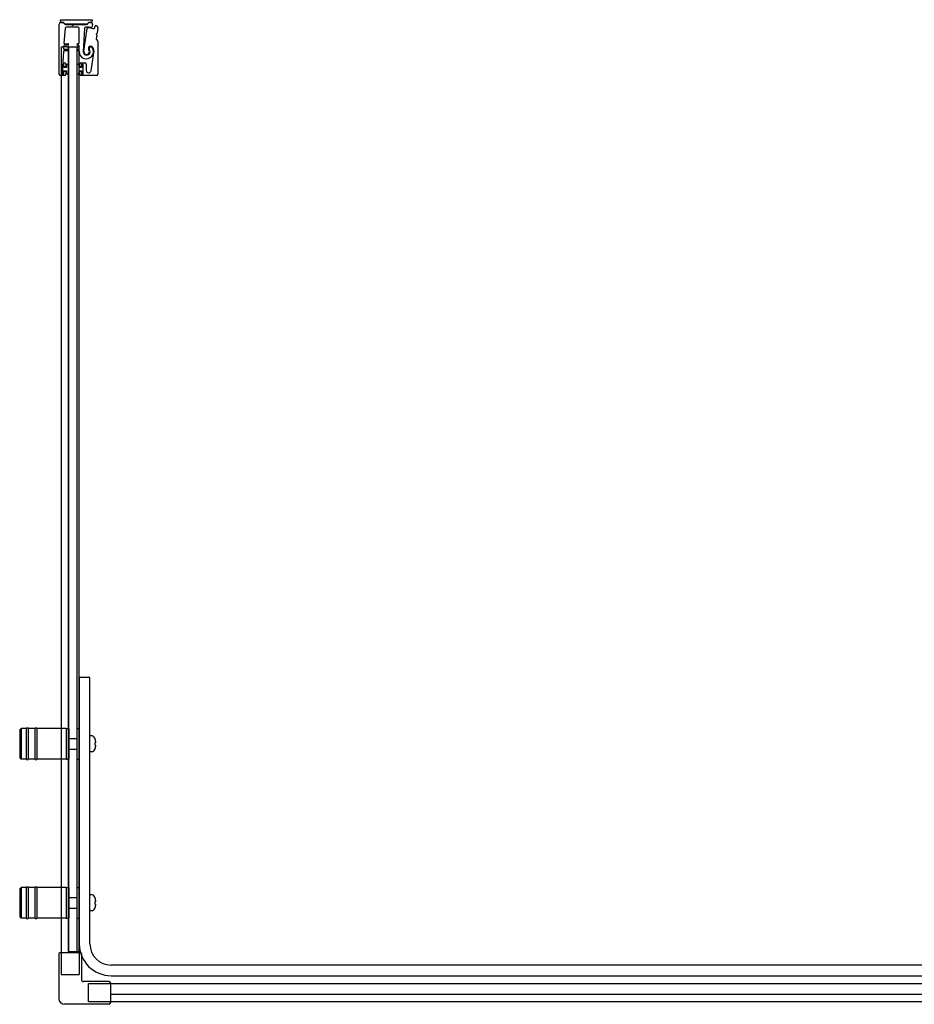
# Model space of a CAD drawing. Header units: millimetres. Extents: x 3862.42 to 3864.1, y 4520.13 to 4520.87.
# Tile 1 of 2: x 3862.42 to 3863.1, y 4520.13 to 4520.87. Entities that reach past the tile are written whole.
import ezdxf

# ---------------------------------------------------------------- set-up
doc = ezdxf.new("R2010")
doc.units = ezdxf.units.MM
doc.layers.add('SANINDUSA', color=3, linetype='Continuous')

msp = doc.modelspace()

# ---------------------------------------------------------------- linework, layer by layer
at = {"layer": 'SANINDUSA'}
for p, q in [((3862.45113, 4520.83012), (3862.45113, 4520.86787)), ((3862.45212, 4520.87119), (3862.47605, 4520.87119)), ((3862.45212, 4520.87019), (3862.45212, 4520.87119)), ((3862.45238, 4520.86912), (3862.45384, 4520.86912)), ((3862.45385, 4520.86919), (3862.45312, 4520.86919)), ((3862.45454, 4520.86882), (3862.45545, 4520.86792)), ((3862.45557, 4520.86469), (3862.45478, 4520.85359)), ((3862.45571, 4520.86791), (3862.45479, 4520.86881)), ((3862.45615, 4520.86762), (3862.46036, 4520.86762)), ((3862.47175, 4520.86772), (3862.45616, 4520.86772)), ((3862.46526, 4520.86562), (3862.45657, 4520.86562)), ((3862.46054, 4520.86755), (3862.46102, 4520.86707)), ((3862.46173, 4520.86707), (3862.46221, 4520.86755)), ((3862.46239, 4520.86762), (3862.47174, 4520.86762)), ((3862.46626, 4520.85356), (3862.46626, 4520.86462)), ((3862.47022, 4520.86459), (3862.46931, 4520.8472)), ((3862.46983, 4520.84737), (3862.47236, 4520.8646)), ((3862.47311, 4520.8688), (3862.4722, 4520.86791)), ((3862.47245, 4520.86792), (3862.47336, 4520.86883)), ((3862.47505, 4520.86919), (3862.47407, 4520.86919)), ((3862.47407, 4520.86912), (3862.47407, 4520.86912)), ((3862.47407, 4520.86912), (3862.47507, 4520.86912)), ((3862.47629, 4520.86761), (3862.47587, 4520.86563)), ((3862.47605, 4520.87119), (3862.47605, 4520.87019)), ((3862.47795, 4520.86507), (3862.47833, 4520.86631)), ((3862.48033, 4520.86529), (3862.47972, 4520.86098)), ((3862.47951, 4520.85949), (3862.47911, 4520.85664)), ((3862.47918, 4520.86008), (3862.47946, 4520.85972)), ((3862.47961, 4520.86078), (3862.47924, 4520.8605)), ((3862.4526, 4520.85058), (3862.4526, 4520.16697)), ((3862.4526, 4520.85058), (3862.4536, 4520.85058)), ((3862.4568, 4520.85058), (3862.4536, 4520.85058)), ((3862.45463, 4520.85139), (3862.45449, 4520.84939)), ((3862.45768, 4520.85186), (3862.45513, 4520.85186)), ((3862.45528, 4520.85306), (3862.45768, 4520.85306)), ((3862.4568, 4520.85058), (3862.45779, 4520.85058)), ((3862.45809, 4520.85058), (3862.45779, 4520.85058)), ((3862.45809, 4520.85058), (3862.46465, 4520.85058)), ((3862.45809, 4520.16758), (3862.45809, 4520.85058)), ((3862.45837, 4520.16758), (3862.45837, 4520.85058)), ((3862.45837, 4520.85058), (3862.46437, 4520.85058)), ((3862.46437, 4520.85058), (3862.46437, 4520.16758)), ((3862.46499, 4520.85058), (3862.46465, 4520.85058)), ((3862.46465, 4520.16758), (3862.46465, 4520.85058)), ((3862.46499, 4520.85058), (3862.46549, 4520.85058)), ((3862.46508, 4520.85306), (3862.46576, 4520.85306)), ((3862.46576, 4520.85186), (3862.46508, 4520.85186)), ((3862.46585, 4520.85058), (3862.46549, 4520.85058)), ((3862.46585, 4520.85058), (3862.46615, 4520.85058)), ((3862.46615, 4520.16697), (3862.46615, 4520.85058)), ((3862.46626, 4520.84936), (3862.46626, 4520.85136)), ((3862.47926, 4520.85622), (3862.48016, 4520.85531)), ((3862.48045, 4520.85461), (3862.48045, 4520.83012)), ((3862.45433, 4520.84719), (3862.4538, 4520.83969)), ((3862.45768, 4520.84766), (3862.45483, 4520.84766)), ((3862.45499, 4520.84886), (3862.45768, 4520.84886)), ((3862.46508, 4520.84886), (3862.46576, 4520.84886)), ((3862.46576, 4520.84766), (3862.46508, 4520.84766)), ((3862.47526, 4520.83266), (3862.47739, 4520.84612)), ((3862.45343, 4520.83732), (3862.45343, 4520.83042)), ((3862.45458, 4520.83737), (3862.45358, 4520.83737)), ((3862.45358, 4520.83737), (3862.45358, 4520.83037)), ((3862.45443, 4520.83762), (3862.45373, 4520.83762)), ((3862.45458, 4520.83512), (3862.45458, 4520.83737)), ((3862.45658, 4520.83512), (3862.45458, 4520.83512)), ((3862.45473, 4520.83582), (3862.45473, 4520.83732)), ((3862.4548, 4520.83862), (3862.45513, 4520.83862)), ((3862.45583, 4520.83552), (3862.45503, 4520.83552)), ((3862.45613, 4520.83762), (3862.45613, 4520.83582)), ((3862.45838, 4520.83737), (3862.45658, 4520.83737)), ((3862.45658, 4520.83737), (3862.45658, 4520.83512)), ((3862.45838, 4520.83037), (3862.45838, 4520.83737)), ((3862.46438, 4520.83737), (3862.46438, 4520.83037)), ((3862.46618, 4520.83737), (3862.46438, 4520.83737)), ((3862.46618, 4520.83512), (3862.46618, 4520.83737)), ((3862.46818, 4520.83512), (3862.46618, 4520.83512)), ((3862.46663, 4520.83582), (3862.46663, 4520.83762)), ((3862.46773, 4520.83552), (3862.46693, 4520.83552)), ((3862.46763, 4520.83862), (3862.47063, 4520.83862)), ((3862.46803, 4520.83732), (3862.46803, 4520.83582)), ((3862.46918, 4520.83737), (3862.46818, 4520.83737)), ((3862.46818, 4520.83737), (3862.46818, 4520.83512)), ((3862.46903, 4520.83762), (3862.46833, 4520.83762)), ((3862.46918, 4520.83037), (3862.46918, 4520.83737)), ((3862.46933, 4520.83042), (3862.46933, 4520.83732)), ((3862.47163, 4520.83762), (3862.47163, 4520.83295)), ((3862.45513, 4520.82912), (3862.45213, 4520.82912)), ((3862.45358, 4520.83037), (3862.45458, 4520.83037)), ((3862.45373, 4520.83012), (3862.45443, 4520.83012)), ((3862.45458, 4520.83262), (3862.45658, 4520.83262)), ((3862.45458, 4520.83037), (3862.45458, 4520.83262)), ((3862.45473, 4520.83042), (3862.45473, 4520.83192)), ((3862.45503, 4520.83222), (3862.45583, 4520.83222)), ((3862.45613, 4520.83192), (3862.45613, 4520.83012)), ((3862.45658, 4520.83262), (3862.45658, 4520.83037)), ((3862.45658, 4520.83037), (3862.45838, 4520.83037)), ((3862.46438, 4520.83037), (3862.46618, 4520.83037)), ((3862.46618, 4520.83037), (3862.46618, 4520.83262)), ((3862.46618, 4520.83262), (3862.46818, 4520.83262)), ((3862.46663, 4520.83012), (3862.46663, 4520.83192)), ((3862.46693, 4520.83222), (3862.46773, 4520.83222)), ((3862.47945, 4520.82912), (3862.46763, 4520.82912)), ((3862.46803, 4520.83192), (3862.46803, 4520.83042)), ((3862.46818, 4520.83262), (3862.46818, 4520.83037)), ((3862.46818, 4520.83037), (3862.46918, 4520.83037)), ((3862.46833, 4520.83012), (3862.46903, 4520.83012)), ((3862.46637, 4520.37458), (3862.46637, 4520.17358)), ((3862.47437, 4520.37458), (3862.46637, 4520.37458)), ((3862.47437, 4520.17358), (3862.47437, 4520.37458)), ((3862.42137, 4520.33508), (3862.42237, 4520.33608)), ((3862.42137, 4520.33508), (3862.42137, 4520.31408)), ((3862.42237, 4520.33608), (3862.42237, 4520.31308)), ((3862.42637, 4520.33608), (3862.42237, 4520.33608)), ((3862.42637, 4520.33608), (3862.42637, 4520.31308)), ((3862.42787, 4520.33608), (3862.42787, 4520.31308)), ((3862.43287, 4520.33608), (3862.42787, 4520.33608)), ((3862.43287, 4520.33608), (3862.43287, 4520.31308)), ((3862.43437, 4520.33608), (3862.43437, 4520.31308)), ((3862.45637, 4520.33608), (3862.43437, 4520.33608)), ((3862.45637, 4520.33608), (3862.45637, 4520.31308)), ((3862.45637, 4520.33608), (3862.45637, 4520.31308)), ((3862.45637, 4520.33608), (3862.45837, 4520.33608)), ((3862.45837, 4520.33608), (3862.45837, 4520.31308)), ((3862.46437, 4520.33608), (3862.46437, 4520.31308)), ((3862.46437, 4520.33608), (3862.46637, 4520.33608)), ((3862.476, 4520.33053), (3862.47437, 4520.33058)), ((3862.45867, 4520.32858), (3862.46437, 4520.32858)), ((3862.47836, 4520.32803), (3862.47832, 4520.328)), ((3862.47887, 4520.32558), (3862.47832, 4520.32558)), ((3862.47832, 4520.32358), (3862.47887, 4520.32358)), ((3862.45867, 4520.32058), (3862.46437, 4520.32058)), ((3862.476, 4520.31864), (3862.47437, 4520.31858)), ((3862.47832, 4520.32117), (3862.47836, 4520.32113)), ((3862.42137, 4520.31408), (3862.42237, 4520.31308)), ((3862.42637, 4520.31308), (3862.42237, 4520.31308)), ((3862.43287, 4520.31308), (3862.42787, 4520.31308)), ((3862.45637, 4520.31308), (3862.43437, 4520.31308)), ((3862.45637, 4520.31308), (3862.45837, 4520.31308)), ((3862.46437, 4520.31308), (3862.46637, 4520.31308)), ((3862.42137, 4520.21508), (3862.42237, 4520.21608)), ((3862.42137, 4520.21508), (3862.42137, 4520.19408)), ((3862.42237, 4520.21608), (3862.42237, 4520.19308)), ((3862.42637, 4520.21608), (3862.42237, 4520.21608)), ((3862.42637, 4520.21608), (3862.42637, 4520.19308)), ((3862.42787, 4520.21608), (3862.42787, 4520.19308)), ((3862.43287, 4520.21608), (3862.42787, 4520.21608)), ((3862.43287, 4520.21608), (3862.43287, 4520.19308)), ((3862.43437, 4520.21608), (3862.43437, 4520.19308)), ((3862.45637, 4520.21608), (3862.43437, 4520.21608)), ((3862.45637, 4520.21608), (3862.45637, 4520.19308)), ((3862.45637, 4520.21608), (3862.45637, 4520.19308)), ((3862.45637, 4520.21608), (3862.45837, 4520.21608)), ((3862.45837, 4520.21608), (3862.45837, 4520.19308)), ((3862.46437, 4520.21608), (3862.46437, 4520.19308)), ((3862.46437, 4520.21608), (3862.46637, 4520.21608)), ((3862.476, 4520.21053), (3862.47437, 4520.21058)), ((3862.45867, 4520.20858), (3862.46437, 4520.20858)), ((3862.47836, 4520.20803), (3862.47832, 4520.208)), ((3862.47887, 4520.20558), (3862.47832, 4520.20558)), ((3862.47832, 4520.20358), (3862.47887, 4520.20358)), ((3862.45867, 4520.20058), (3862.46437, 4520.20058)), ((3862.476, 4520.19864), (3862.47437, 4520.19858)), ((3862.47832, 4520.20117), (3862.47836, 4520.20113)), ((3862.42137, 4520.19408), (3862.42237, 4520.19308)), ((3862.42637, 4520.19308), (3862.42237, 4520.19308)), ((3862.43287, 4520.19308), (3862.42787, 4520.19308)), ((3862.45637, 4520.19308), (3862.43437, 4520.19308)), ((3862.45637, 4520.19308), (3862.45837, 4520.19308)), ((3862.46437, 4520.19308), (3862.46637, 4520.19308)), ((3862.4508, 4520.16597), (3862.4508, 4520.13247)), ((3862.4518, 4520.16697), (3862.46695, 4520.16697)), ((3862.46615, 4520.16758), (3862.45809, 4520.16758)), ((3862.45811, 4520.16697), (3862.45811, 4520.16758)), ((3862.46437, 4520.16758), (3862.45837, 4520.16758)), ((3862.46795, 4520.16597), (3862.46795, 4520.14662)), ((3864.05934, 4520.15758), (3862.49037, 4520.15758)), ((3862.4888, 4520.14512), (3862.46945, 4520.14512)), ((3862.4898, 4520.14412), (3862.4898, 4520.12897)), ((3862.49037, 4520.14958), (3864.05934, 4520.14958)), ((3863.18325, 4520.14333), (3862.4898, 4520.14333)), ((3863.18325, 4520.13529), (3862.4898, 4520.13529)), ((3864.10311, 4520.12978), (3862.4898, 4520.12978)), ((3862.4888, 4520.12797), (3862.4553, 4520.12797))]:
    msp.add_line(p, q, dxfattribs=at)
at = {"layer": 'SANINDUSA', "ltscale": 10}
for p, q in [((3862.4526, 4520.16697), (3862.4526, 4520.15058)), ((3862.46615, 4520.16697), (3862.46615, 4520.15058)), ((3862.4526, 4520.15058), (3862.46615, 4520.15058)), ((3862.4898, 4520.14333), (3862.47341, 4520.14333)), ((3862.47341, 4520.12978), (3862.47341, 4520.14333)), ((3862.4898, 4520.12978), (3862.47341, 4520.12978))]:
    msp.add_line(p, q, dxfattribs=at)
at = {"layer": 'SANINDUSA'}
for centre, radius, start, end in [((3862.45238, 4520.86787), 0.00125, 90, 180), ((3862.45312, 4520.87019), 0.001, 180, 270), ((3862.45383, 4520.86812), 0.001, 44.9107, 89.4659), ((3862.45385, 4520.86784), 0.00135, 45.4448, 90), ((3862.45615, 4520.86862), 0.001, 224.9107, 270), ((3862.45657, 4520.86462), 0.001, 90, 175.94302), ((3862.45616, 4520.86837), 0.00065, 225.4448, 270), ((3862.46036, 4520.86737), 0.00025, 45, 90), ((3862.46138, 4520.86742), 0.0005, 225, 315), ((3862.46239, 4520.86737), 0.00025, 90, 135), ((3862.46526, 4520.86462), 0.001, 0, 90), ((3862.47122, 4520.86454), 0.001, 92.24985, 177), ((3862.47191, 4520.84707), 0.01849, 79.46815, 92.24985), ((3862.47174, 4520.86862), 0.001, 270, 315), ((3862.47175, 4520.86837), 0.00065, 270, 314.38239), ((3862.47286, 4520.86453), 0.0005, 86.87429, 171.62444), ((3862.47191, 4520.84707), 0.01799, 74.46815, 86.87429), ((3862.47407, 4520.86784), 0.00135, 90, 135), ((3862.47407, 4520.86812), 0.001, 90, 135), ((3862.47505, 4520.87019), 0.001, 270, 0), ((3862.47507, 4520.86787), 0.00125, 347.95912, 90), ((3862.47538, 4520.86573), 0.0005, 259.46815, 347.95912), ((3862.47699, 4520.86536), 0.001, 254.46815, 342.95912), ((3862.47881, 4520.86617), 0.0005, 70.1363, 162.95912), ((3862.47191, 4520.84707), 0.02081, 67.95837, 70.1363), ((3862.47934, 4520.86543), 0.001, 352, 67.95837), ((3862.47942, 4520.86026), 0.0003, 127, 217), ((3862.47922, 4520.85954), 0.0003, 352, 37), ((3862.47943, 4520.86102), 0.0003, 307, 352), ((3862.45513, 4520.85136), 0.0005, 90, 175.94302), ((3862.45528, 4520.85356), 0.0005, 175.94302, 270), ((3862.45768, 4520.85246), 0.0006, 270, 90), ((3862.46508, 4520.85246), 0.0006, 90, 270), ((3862.46576, 4520.85356), 0.0005, 270, 0), ((3862.46576, 4520.85136), 0.0005, 0, 90), ((3862.47163, 4520.84699), 0.00537, 178.37906, 34.62628), ((3862.47496, 4520.84944), 0.00177, 34.46929, 217.81512), ((3862.47502, 4520.84933), 0.00125, 34.62628, 216.02172), ((3862.47149, 4520.84705), 0.00598, 351.00614, 34.46929), ((3862.47961, 4520.85657), 0.0005, 172, 225), ((3862.47945, 4520.85461), 0.001, 0, 45), ((3862.45483, 4520.84716), 0.0005, 90, 175.94302), ((3862.45499, 4520.84936), 0.0005, 175.94302, 270), ((3862.45768, 4520.84826), 0.0006, 270, 90), ((3862.46508, 4520.84826), 0.0006, 90, 270), ((3862.46576, 4520.84936), 0.0005, 270, 0), ((3862.46576, 4520.84716), 0.0005, 358.37906, 90), ((3862.47191, 4520.84707), 0.0026, 177, 36.02172), ((3862.47191, 4520.84707), 0.0021, 171.62444, 37.81512), ((3862.45373, 4520.83732), 0.0003, 90, 180), ((3862.4548, 4520.83962), 0.001, 175.94302, 270), ((3862.45443, 4520.83732), 0.0003, 0, 90), ((3862.45503, 4520.83582), 0.0003, 180, 270), ((3862.45513, 4520.83762), 0.001, 0, 90), ((3862.45583, 4520.83582), 0.0003, 270, 0), ((3862.46763, 4520.83762), 0.001, 90, 180), ((3862.46693, 4520.83582), 0.0003, 180, 270), ((3862.46773, 4520.83582), 0.0003, 270, 0), ((3862.46833, 4520.83732), 0.0003, 90, 180), ((3862.46903, 4520.83732), 0.0003, 0, 90), ((3862.47063, 4520.83762), 0.001, 0, 90), ((3862.45213, 4520.83012), 0.001, 180, 270), ((3862.45373, 4520.83042), 0.0003, 180, 270), ((3862.45443, 4520.83042), 0.0003, 270, 0), ((3862.45503, 4520.83192), 0.0003, 90, 180), ((3862.45513, 4520.83012), 0.001, 270, 0), ((3862.45583, 4520.83192), 0.0003, 0, 90), ((3862.46693, 4520.83192), 0.0003, 90, 180), ((3862.46763, 4520.83012), 0.001, 180, 270), ((3862.46773, 4520.83192), 0.0003, 0, 90), ((3862.46833, 4520.83042), 0.0003, 180, 270), ((3862.46903, 4520.83042), 0.0003, 270, 0), ((3862.47346, 4520.83295), 0.00183, 180, 351.00614), ((3862.47945, 4520.83012), 0.001, 270, 0), ((3862.42712, 4520.33583), 0.00075, 0, 180), ((3862.43362, 4520.33583), 0.00075, 0, 180), ((3862.47593, 4520.32853), 0.002, 29.54044, 88), ((3862.46897, 4520.32458), 0.01, 20.1818, 29.54044), ((3862.45867, 4520.32828), 0.0003, 90, 180), ((3862.46897, 4520.32458), 0.00995, 5.76818, 20.08396), ((3862.46897, 4520.32458), 0.00995, 339.91604, 354.23182), ((3862.45867, 4520.32088), 0.0003, 180, 270), ((3862.47593, 4520.32064), 0.002, 272, 330.45956), ((3862.46897, 4520.32458), 0.01, 330.45956, 339.8182), ((3862.42712, 4520.31333), 0.00075, 180, 0), ((3862.43362, 4520.31333), 0.00075, 180, 0), ((3862.42712, 4520.21583), 0.00075, 0, 180), ((3862.43362, 4520.21583), 0.00075, 0, 180), ((3862.47593, 4520.20853), 0.002, 29.54044, 88), ((3862.45867, 4520.20828), 0.0003, 90, 180), ((3862.46897, 4520.20458), 0.01, 20.1818, 29.54044), ((3862.46897, 4520.20458), 0.00995, 5.76818, 20.08396), ((3862.46897, 4520.20458), 0.00995, 339.91604, 354.23182), ((3862.45867, 4520.20088), 0.0003, 180, 270), ((3862.47593, 4520.20064), 0.002, 272, 330.45956), ((3862.46897, 4520.20458), 0.01, 330.45956, 339.8182), ((3862.42712, 4520.19333), 0.00075, 180, 0), ((3862.43362, 4520.19333), 0.00075, 180, 0), ((3862.49037, 4520.17358), 0.024, 180, 270), ((3862.49037, 4520.17358), 0.016, 180, 270), ((3862.4518, 4520.16597), 0.001, 90, 180), ((3862.46695, 4520.16597), 0.001, 0, 90), ((3862.46945, 4520.14662), 0.0015, 180, 270), ((3862.4888, 4520.14412), 0.001, 0, 90), ((3862.4553, 4520.13247), 0.0045, 180, 270), ((3862.4888, 4520.12897), 0.001, 270, 0)]:
    msp.add_arc(centre, radius, start, end, dxfattribs=at)
for centre in [(3862.47099, 4520.32458), (3862.47099, 4520.20458)]:
    msp.add_ellipse(centre, major_axis=(0, -0.00947), ratio=0.778226, start_param=1.465014, end_param=1.676579, dxfattribs=at)

doc.saveas('drawing.dxf')
